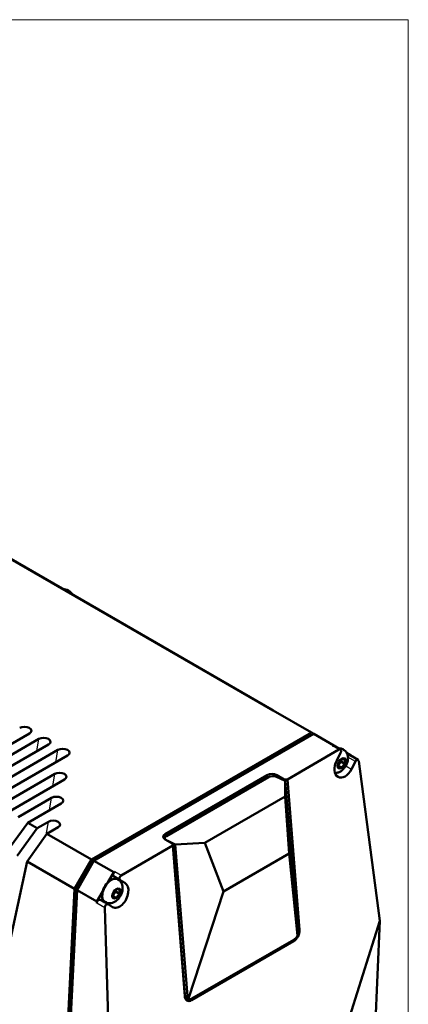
# Model space of a CAD drawing. Header units: millimetres. Extents: x 87 to 1178, y 50 to 707.
# Tile 7 of 14: x 386 to 472, y 479 to 697. Entities that reach past the tile are written whole.
import ezdxf

# ---------------------------------------------------------------- set-up
doc = ezdxf.new("R2010")
doc.units = ezdxf.units.MM
doc.layers.add('1', color=7, linetype='Continuous', true_color=0xffffff)

msp = doc.modelspace()

# ---------------------------------------------------------------- linework, layer by layer
at = {"layer": '1', "color": 251, "linetype": 'Continuous', "lineweight": 18}
for q in [(87.391, 697.461), (471.79, 368.406)]:
    msp.add_line((471.79, 697.461), q, dxfattribs=at)
at = {"layer": '1', "color": 4, "linetype": 'Continuous', "lineweight": 50}
for p, q in [((242.04, 659.569), (441.444, 544.443)), ((242.04, 659.569), (441.798, 544.239)), ((450.283, 539.34), (441.798, 544.239)), ((387.737, 539.117), (370.413, 529.115)), ((389.826, 537.911), (372.502, 527.909)), ((401.493, 511.171), (450.283, 539.34)), ((401.639, 510.847), (450.137, 538.847)), ((402.059, 510.844), (450.849, 539.013)), ((450.349, 538.724), (450.137, 538.847)), ((450.849, 539.013), (450.283, 539.34)), ((455.233, 536.482), (450.849, 539.013)), ((391.98, 536.667), (374.656, 526.665)), ((394.068, 535.461), (376.744, 525.459)), ((456.406, 535.526), (444.98, 528.929)), ((454.992, 536.343), (455.233, 536.482)), ((456.52, 535.739), (455.233, 536.482)), ((456.718, 535.549), (455.292, 536.372)), ((457.401, 535.541), (457.259, 535.623)), ((396.222, 534.218), (378.898, 524.216)), ((455.91, 533.111), (456.776, 534.823)), ((456.294, 532.544), (457.001, 533.424)), ((457.001, 533.424), (457.708, 533.361)), ((457.708, 533.361), (457.708, 532.418)), ((458.986, 534.315), (458.103, 534.825)), ((460.652, 533.245), (458.877, 534.269)), ((458.986, 534.315), (458.992, 534.203)), ((465.44, 497.582), (460.802, 532.983)), ((456.294, 531.601), (456.294, 532.544)), ((456.294, 531.947), (457.001, 531.538)), ((457.001, 531.538), (456.294, 531.601)), ((456.973, 532.843), (457.708, 532.418)), ((457.708, 532.418), (457.001, 531.538)), ((460.052, 532.898), (459.199, 531.212)), ((393.361, 530.154), (380.987, 523.01)), ((395.515, 528.91), (383.141, 521.766)), ((440.511, 529.876), (417.884, 516.812)), ((418.125, 516.337), (440.752, 529.401)), ((442.516, 529.501), (444.496, 528.578)), ((444.271, 528.93), (442.637, 529.874)), ((444.292, 528.673), (444.271, 528.93)), ((444.271, 528.93), (444.98, 528.929)), ((444.98, 528.929), (447.637, 495.536)), ((444.48, 525.148), (444.496, 528.578)), ((447.173, 494.93), (444.496, 528.578)), ((392.654, 524.847), (385.23, 520.56)), ((426.674, 514.867), (444.48, 525.148)), ((445.349, 512.46), (444.48, 525.148)), ((394.808, 523.603), (387.384, 519.317)), ((382.969, 513.199), (387.384, 519.317)), ((389.472, 518.111), (385.058, 511.993)), ((387.384, 519.317), (389.472, 518.111)), ((391.947, 519.54), (389.472, 518.111)), ((394.101, 518.296), (391.626, 516.867)), ((387.212, 510.749), (391.626, 516.867)), ((391.626, 516.867), (401.493, 511.171)), ((417.759, 515.828), (417.772, 515.661)), ((417.889, 515.585), (419.523, 514.642)), ((419.524, 514.232), (408.098, 507.636)), ((418.429, 515.273), (420.1, 514.494)), ((419.523, 514.642), (422.183, 481.207)), ((419.524, 514.232), (419.523, 514.642)), ((422.181, 480.839), (419.524, 514.232)), ((420.1, 514.494), (426.674, 514.867)), ((422.777, 480.845), (420.1, 514.494)), ((426.674, 514.867), (430.765, 504.04)), ((401.493, 511.171), (397.74, 504.67)), ((430.765, 504.04), (445.349, 512.46)), ((447.213, 494.292), (445.349, 512.46)), ((387.212, 510.749), (380.111, 477.817)), ((387.212, 510.749), (397.74, 504.67)), ((398.085, 504.691), (401.639, 510.847)), ((398.306, 504.344), (402.059, 510.844)), ((401.955, 510.665), (401.639, 510.847)), ((406.443, 508.313), (402.059, 510.844)), ((405.156, 506.083), (406.443, 508.313)), ((407.868, 506.586), (406.384, 507.443)), ((406.684, 508.452), (406.443, 508.313)), ((407.408, 506.678), (407.267, 506.76)), ((394.721, 435.641), (398.085, 504.691)), ((397.74, 504.67), (396.275, 474.608)), ((398.401, 504.509), (398.085, 504.691)), ((407.868, 506.586), (408.918, 505.98)), ((394.924, 434.946), (398.306, 504.344)), ((402.69, 501.813), (398.306, 504.344)), ((402.69, 501.813), (403.947, 503.99)), ((406.301, 503.681), (407.008, 504.561)), ((406.301, 502.738), (406.301, 503.681)), ((406.301, 503.083), (407.008, 502.675)), ((407.008, 502.675), (406.301, 502.738)), ((406.98, 503.979), (407.715, 503.555)), ((407.008, 504.561), (407.715, 504.498)), ((407.715, 503.555), (407.008, 502.675)), ((407.715, 504.498), (407.715, 503.555)), ((430.765, 504.04), (423.044, 480.338)), ((402.69, 501.813), (402.675, 501.502)), ((405.173, 501.214), (403.398, 502.238)), ((404.417, 501.823), (404.558, 501.742)), ((405.63, 463.052), (404.476, 500.463)), ((406.207, 500.617), (405.173, 501.214)), ((449.98, 448.2), (465.44, 497.582)), ((465.44, 497.582), (464.195, 467.767)), ((446.358, 493.016), (423.731, 479.952)), ((423.746, 480.291), (446.373, 493.355)), ((422.537, 480.5), (423.189, 480.196))]:
    msp.add_line(p, q, dxfattribs=at)
at = {"layer": '1', "color": 87, "linetype": 'Continuous', "lineweight": 25}
for p, q in [((389.365, 535.157), (389.826, 537.911)), ((393.607, 532.708), (394.068, 535.461)), ((456.406, 535.526), (454.992, 536.343)), ((457.401, 535.541), (457.401, 535.541)), ((460.052, 532.898), (458.395, 533.855)), ((457.915, 531.953), (459.199, 531.212)), ((392.9, 527.401), (393.361, 530.154)), ((440.558, 529.289), (440.511, 529.876)), ((442.637, 529.874), (442.673, 529.428)), ((392.193, 522.093), (392.654, 524.847)), ((391.461, 516.638), (391.947, 519.54)), ((417.884, 516.812), (417.933, 516.197)), ((408.098, 507.636), (406.684, 508.452)), ((407.409, 506.678), (407.408, 506.678)), ((404.476, 500.463), (402.675, 501.502)), ((447.127, 495.507), (447.637, 495.536)), ((446.202, 493.255), (446.358, 493.016)), ((422.183, 481.207), (422.181, 480.839)), ((422.192, 481.118), (422.777, 480.845)), ((423.565, 480.205), (423.731, 479.952))]:
    msp.add_line(p, q, dxfattribs=at)
at = {"layer": '1', "color": 4, "linetype": 'Continuous', "lineweight": 50}
for centre, major_axis, ratio, start_param, end_param in [((386.66, 539.738), (1.512, -0.02), 0.577215, 5.5130918, 8.6546844), ((390.903, 537.289), (1.512, -0.02), 0.577215, 5.5130918, 8.6546844), ((395.145, 534.839), (1.512, -0.02), 0.577215, 5.5130918, 8.6546844), ((454.992, 535.853), (0.3, 0.52), 0.57735, 6.2831608, 7.0685835), ((456.447, 535.013), (-0.252, -0.546), 0.629707, 1.5126558, 3.8688503), ((455.834, 533.155), (-1.425, -2.468), 0.57735, 3.1415927, 3.6309939), ((457.555, 532.161), (-1.258, -2.732), 0.629707, 4.6542485, 7.7958411), ((458.577, 533.749), (0.3, 0.52), 0.57735, 0.000008, 1.2855478), ((460.381, 532.708), (-0.252, -0.546), 0.629707, 2.3558842, 4.6542485), ((394.438, 529.532), (1.512, -0.02), 0.577215, 5.5130918, 8.6546844), ((441.577, 529.261), (1.503, -0.006), 0.577338, 0.7900125, 2.3608088), ((441.632, 528.991), (-1.246, -0.099), 0.519356, 3.883388, 5.4541843), ((393.731, 524.225), (1.512, -0.02), 0.577215, 5.5130918, 8.6546844), ((393.024, 518.918), (1.512, -0.02), 0.577215, 5.5130918, 8.6546844), ((418.949, 516.197), (1.503, -0.006), 0.577338, 2.3608088, 3.9316051), ((419.005, 515.927), (-1.246, -0.099), 0.519356, 5.4541843, 6.6513274), ((405.842, 504.292), (-1.425, -2.468), 0.57735, 3.1415927, 5.4977871), ((406.684, 507.962), (-0.3, -0.52), 0.57735, 3.9269908, 6.2831853), ((405.842, 504.292), (1.5, 2.598), 0.57735, 5.9238166, 6.2831853), ((408.139, 507.122), (-0.252, -0.546), 0.629707, 3.8688503, 6.2250448), ((407.562, 503.298), (-1.258, -2.732), 0.629707, 6.2250448, 9.3666375), ((405.842, 504.292), (-1.425, -2.468), 0.57735, 5.4977871, 6.2831853), ((403.098, 501.718), (-0.3, -0.52), 0.57735, 3.1415927, 5.439957), ((405.842, 504.292), (1.5, 2.598), 0.57735, 3.1415927, 3.4710181), ((404.901, 500.677), (-0.252, -0.546), 0.629707, 3.0834521, 5.3818165), ((446.223, 494.72), (-0.845, -1.813), 0.630029, 0.7325667, 2.303363), ((446.508, 494.317), (0.741, 1.028), 0.487188, 3.9666424, 5.0269341), ((447.168, 494.009), (0.062, -1.408), 0.041469, 1.7712776, 2.2817822), ((423.595, 481.656), (-0.845, -1.813), 0.630029, 5.4449557, 7.015752), ((423.243, 481.82), (0.634, 1.36), 0.630029, 2.303363, 3.1415792), ((424.541, 480.945), (1.765, 0.077), 0.60435, 3.1631735, 3.6736781), ((423.881, 481.253), (0.741, 1.028), 0.487188, 2.9063507, 3.9666424)]:
    msp.add_ellipse(centre, major_axis=major_axis, ratio=ratio, start_param=start_param, end_param=end_param, dxfattribs=at)
at = {"layer": '1', "color": 87, "linetype": 'Continuous', "lineweight": 25}
for centre, start_param, end_param in [((455.976, 533.073), 0, 0.4894012), ((405.983, 504.21), 0, 2.3561945), ((405.983, 504.21), 2.3561945, 3.1371748)]:
    msp.add_ellipse(centre, major_axis=(1.425, 2.468), ratio=0.57735, start_param=start_param, end_param=end_param, dxfattribs=at)
for centre in [(457.001, 532.481), (407.008, 503.618)]:
    msp.add_ellipse(centre, major_axis=(-0.7, -1.212), ratio=0.57735, dxfattribs=at)
at = {"layer": '1', "color": 4, "linetype": 'Continuous', "lineweight": 50}
for points, knots in [([(397.401, 569.888), (397.366, 569.936), (397.159, 570.207), (396.742, 570.624), (396.108, 570.999), (395.589, 571.139), (395.292, 571.155), (395.216, 571.155)], [0, 0, 0, 0, 0.0656355, 0.3754793, 0.6552602, 0.9118857, 1, 1, 1, 1]), ([(458.415, 533.645), (458.417, 533.821), (458.378, 534.207), (458.178, 534.776), (457.827, 535.254), (457.528, 535.453), (457.389, 535.523)], [0, 0, 0, 0, 0.2299754, 0.5195822, 0.799661, 1, 1, 1, 1]), ([(455.653, 530.349), (455.824, 530.36), (456.197, 530.426), (456.756, 530.677), (457.314, 531.106), (457.812, 531.701), (458.2, 532.428), (458.385, 533.097), (458.415, 533.504), (458.415, 533.645)], [0, 0, 0, 0, 0.1124463, 0.2507864, 0.4016898, 0.5651247, 0.7331738, 0.9082103, 1, 1, 1, 1]), ([(404.565, 501.772), (404.686, 501.687), (404.995, 501.52), (405.562, 501.454), (406.176, 501.55), (406.764, 501.814), (407.321, 502.243), (407.82, 502.838), (408.207, 503.564), (408.393, 504.233), (408.422, 504.641), (408.423, 504.781)], [0, 0, 0, 0, 0.0752427, 0.1856156, 0.2918847, 0.4022563, 0.5226513, 0.6530443, 0.7871185, 0.9267676, 1, 1, 1, 1]), ([(408.423, 504.781), (408.424, 504.957), (408.386, 505.344), (408.185, 505.913), (407.835, 506.391), (407.536, 506.59), (407.397, 506.66)], [0, 0, 0, 0, 0.2299754, 0.5195822, 0.799661, 1, 1, 1, 1])]:
    msp.add_open_spline(points, degree=3, knots=knots, dxfattribs=at)
for points, weights in [([(456.973, 532.843), (456.908, 533.139), (456.909, 533.363)], [1, 1.07951607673, 1.07728962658]), ([(456.265, 531.963), (456.501, 532.471), (456.973, 532.843)], [1, 1.15470053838, 1]), ([(406.273, 503.1), (406.509, 503.608), (406.98, 503.979)], [1, 1.15470053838, 1]), ([(406.98, 503.979), (406.915, 504.276), (406.917, 504.499)], [1, 1.07951607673, 1.07728962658])]:
    msp.add_rational_spline(points, weights, degree=2, dxfattribs=at)

doc.saveas('drawing.dxf')
